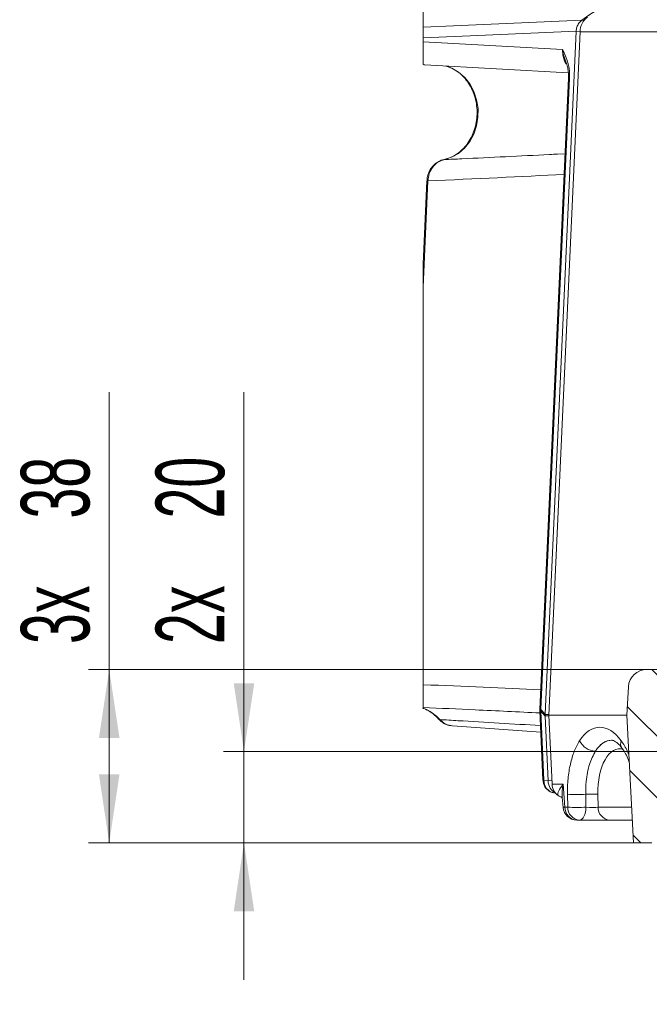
# Model space of a CAD drawing. Header units: millimetres. Extents: x 0 to 8410, y 0 to 5940.
# Tile 125 of 256: x 3404 to 3864, y 694 to 1413. Entities that reach past the tile are written whole.
import ezdxf

# ---------------------------------------------------------------- set-up
doc = ezdxf.new("R2010")
doc.units = ezdxf.units.MM
doc.header["$LTSCALE"] = 10
doc.styles.add('SLDTEXTSTYLE0', font='TXT', dxfattribs={"width": 0.605})
doc.dimstyles.new('SLDDIMSTYLE10', dxfattribs={"dimtxt": 50, "dimasz": 50, "dimexe": 0, "dimexo": 0.0625, "dimgap": 12.5, "dimtad": 0, "dimtih": 1, "dimtoh": 1, "dimdec": 1, "dimlfac": 0.3, "dimrnd": 1e-09, "dimzin": 12, "dimdsep": 46, "dimtxsty": 'SLDTEXTSTYLE0', "dimsah": 1, "dimcen": 0.09, "dimadec": 0, "dimazin": 0, "dimtfac": 1, "dimtofl": 0, "dimtmove": 0, "dimatfit": 3, "dimfxl": 0, "dimfrac": 2, "dimtolj": 1, "dimtzin": 12, "dimarcsym": 0})
doc.dimstyles.new('SLDDIMSTYLE11', dxfattribs={"dimtxt": 50, "dimasz": 50, "dimexe": 0, "dimexo": 0.0625, "dimgap": 12.5, "dimtad": 1, "dimtoh": 1, "dimdec": 1, "dimlfac": 0.3, "dimrnd": 1e-09, "dimzin": 12, "dimdsep": 46, "dimtxsty": 'SLDTEXTSTYLE0', "dimsah": 1, "dimcen": 0.09, "dimadec": 0, "dimazin": 0, "dimtfac": 1, "dimtofl": 0, "dimtmove": 0, "dimatfit": 3, "dimfxl": 0, "dimfrac": 2, "dimtolj": 1, "dimtzin": 12, "dimarcsym": 0})
doc.dimstyles.new('SLDDIMSTYLE12', dxfattribs={"dimtxt": 50, "dimasz": 50, "dimexe": 0, "dimexo": 0.0625, "dimgap": 12.5, "dimtad": 1, "dimtoh": 1, "dimdec": 1, "dimlfac": 0.3, "dimrnd": 1e-09, "dimzin": 12, "dimdsep": 46, "dimtxsty": 'SLDTEXTSTYLE0', "dimsah": 1, "dimcen": 0.09, "dimadec": 0, "dimazin": 0, "dimtfac": 1, "dimtofl": 0, "dimtmove": 0, "dimatfit": 3, "dimfxl": 0, "dimfrac": 2, "dimtolj": 1, "dimtzin": 12, "dimarcsym": 0})
doc.dimstyles.new('SLDDIMSTYLE9', dxfattribs={"dimtxt": 50, "dimasz": 50, "dimexe": 0, "dimexo": 0.0625, "dimgap": 12.5, "dimtad": 0, "dimtih": 1, "dimtoh": 1, "dimdec": 1, "dimlfac": 0.3, "dimrnd": 1e-09, "dimzin": 12, "dimdsep": 46, "dimtxsty": 'SLDTEXTSTYLE0', "dimsah": 1, "dimcen": 0.09, "dimadec": 0, "dimazin": 0, "dimtfac": 1, "dimtofl": 0, "dimtmove": 0, "dimatfit": 3, "dimfxl": 0, "dimfrac": 2, "dimtolj": 1, "dimtzin": 12, "dimarcsym": 0})

# ---------------------------------------------------------------- blocks, each defined once
blk = doc.blocks.new('*D39')
at = {"color": 7, "linetype": 'Continuous', "lineweight": 0}
for p, q in [((3900.17, 938.56), (3900.17, 1615)), ((3961.84, 938.56), (3961.84, 1615)), ((3900.17, 1600), (3518.17, 1600)), ((3900.17, 1600), (3961.84, 1600)), ((3961.84, 1600), (4061.84, 1600))]:
    blk.add_line(p, q, dxfattribs=at)
for points in [[(3900.17, 1600), (3850.17, 1607.5), (3850.17, 1592.5)], [(3961.84, 1600), (4011.84, 1592.5), (4011.84, 1607.5)]]:
    blk.add_solid(points, dxfattribs=at)
at = {"color": 7, "linetype": 'Continuous', "lineweight": 0, "char_height": 50, "attachment_point": 1, "style": 'SLDTEXTSTYLE0'}
for s, insert in [('6x', (3534.05, 1664.59)), ('%%c', (3606.62, 1664.45)), ('18,5', (3679.47, 1664.45))]:
    blk.add_mtext(s, dxfattribs=dict(at, insert=insert))
blk = doc.blocks.new('*D40')
at = {"color": 7, "linetype": 'Continuous', "lineweight": 0}
for p, q in [((3872.67, 818.56), (3872.67, 576.7)), ((3989.34, 818.56), (3989.34, 576.7)), ((3872.67, 591.7), (3475.32, 591.7)), ((3872.67, 591.7), (3989.34, 591.7))]:
    blk.add_line(p, q, dxfattribs=at)
for points in [[(3872.67, 591.7), (3922.67, 584.2), (3922.67, 599.2)], [(3989.34, 591.7), (3939.34, 599.2), (3939.34, 584.2)]]:
    blk.add_solid(points, dxfattribs=at)
at = {"color": 7, "linetype": 'Continuous', "lineweight": 0, "char_height": 50, "attachment_point": 1, "style": 'SLDTEXTSTYLE0'}
for s, insert in [('2x', (3491.19, 656.29)), ('%%c', (3563.76, 656.15)), ('35', (3636.62, 656.15)), ('H8', (3732.02, 656.15))]:
    blk.add_mtext(s, dxfattribs=dict(at, insert=insert))
blk = doc.blocks.new('*D42')
at = {"color": 7, "linetype": 'Continuous', "lineweight": 0}
for p, q in [((3568.18, 878.56), (3568.18, 1141.06)), ((3875.34, 878.56), (3553.18, 878.56)), ((3568.18, 878.56), (3568.18, 811.89)), ((3852.57, 811.89), (3553.18, 811.89)), ((3568.18, 811.89), (3568.18, 711.89))]:
    blk.add_line(p, q, dxfattribs=at)
for points in [[(3568.18, 878.56), (3575.68, 928.56), (3560.68, 928.56)], [(3568.18, 811.89), (3560.68, 761.89), (3575.68, 761.89)]]:
    blk.add_solid(points, dxfattribs=at)
at = {"color": 7, "linetype": 'Continuous', "lineweight": 0, "char_height": 50, "attachment_point": 1, "rotation": 90, "style": 'SLDTEXTSTYLE0'}
for s, insert in [('20', (3503.72, 1048.83)), ('2x ', (3503.72, 957.18))]:
    blk.add_mtext(s, dxfattribs=dict(at, insert=insert))
blk = doc.blocks.new('*D43')
at = {"color": 7, "linetype": 'Continuous', "lineweight": 0}
for p, q in [((3469.8, 938.56), (3469.8, 1141.06)), ((3862.07, 938.56), (3454.8, 938.56)), ((3469.8, 811.89), (3469.8, 938.56)), ((3852.57, 811.89), (3454.8, 811.89))]:
    blk.add_line(p, q, dxfattribs=at)
for points in [[(3469.8, 938.56), (3462.3, 888.56), (3477.3, 888.56)], [(3469.8, 811.89), (3477.3, 861.89), (3462.3, 861.89)]]:
    blk.add_solid(points, dxfattribs=at)
at = {"color": 7, "linetype": 'Continuous', "lineweight": 0, "char_height": 50, "attachment_point": 1, "rotation": 90, "style": 'SLDTEXTSTYLE0'}
for s, insert in [('38', (3405.35, 1048.83)), ('3x ', (3405.35, 957.18))]:
    blk.add_mtext(s, dxfattribs=dict(at, insert=insert))

msp = doc.modelspace()

# ---------------------------------------------------------------- hatches: boundary and pattern name
at = {"linetype": 'Continuous', "lineweight": 0}
h = msp.add_hatch(dxfattribs=at)
h.set_pattern_fill('ANSI31', scale=10, angle=90, style=0)
edge = h.paths.add_edge_path(flags=0)
edge.add_arc((3862.073493, 925.223381), 13.333333, 90, 177)
edge.add_line((3848.758432, 925.921194), (3847.673706, 905.223381))
edge.add_line((3847.673706, 905.223381), (3852.565098, 811.890048))
edge.add_line((3852.565098, 811.890048), (3866.007039, 811.890048))
edge.add_line((3866.007039, 811.890048), (3872.673706, 818.556714))
edge.add_line((3872.673706, 818.556714), (3872.673706, 875.890048))
edge.add_arc((3875.340372, 875.890048), 2.666667, 90, 180, ccw=False)
edge.add_line((3875.340372, 878.556714), (3900.173706, 878.556714))
edge.add_line((3900.173706, 878.556714), (3900.173706, 938.556714))
edge.add_line((3900.173706, 938.556714), (3862.073493, 938.556714))

# ---------------------------------------------------------------- linework, layer by layer
at = {"color": 7, "linetype": 'Continuous', "lineweight": 0}
for p, q in [((3698.922167, 1407.683672), (3698.922167, 1421.011122)), ((3814.794894, 1412.688327), (3814.78234, 1412.679585)), ((3787.98327, 905.877849), (3810.620928, 1404.652925)), ((3813.477693, 1404.3175), (3790.825582, 905.223384)), ((3810.621752, 1404.669863), (3810.620928, 1404.652925)), ((3698.922158, 1396.943958), (3698.922138, 1399.824402)), ((3700.234532, 1380.127551), (3804.935888, 1374.275815)), ((3715.479504, 1379.275552), (3716.8407, 1378.887427)), ((3805.046741, 1370.409361), (3784.11845, 909.296374)), ((3802.537582, 1315.124961), (3795.464594, 1314.852617)), ((3796.9801, 1314.93661), (3802.542171, 1315.226785)), ((3701.668685, 1295.332692), (3698.92216, 1234.81858)), ((3698.922181, 927.452464), (3698.922171, 1217.648419)), ((3862.07348, 938.55671), (3900.1737, 938.55671)), ((3848.758429, 925.921196), (3847.673692, 905.223384)), ((3784.118407, 908.25623), (3786.408361, 857.80181)), ((3787.980459, 905.744751), (3787.979585, 904.702011)), ((3790.136691, 857.122407), (3787.983184, 904.571005)), ((3790.825582, 905.223384), (3847.67371, 905.223384)), ((3793.118633, 854.700022), (3790.825582, 905.223384)), ((3847.673692, 905.223384), (3852.565127, 811.890048)), ((3720.273285, 897.325619), (3784.820175, 892.794002)), ((3794.101467, 848.476592), (3795.633676, 848.163466)), ((3797.613799, 846.448374), (3798.255296, 846.058665)), ((3798.255296, 846.058665), (3799.939069, 845.362781)), ((3800.547428, 845.056177), (3801.063868, 837.842638)), ((3813.153211, 828.556714), (3811.038339, 828.556714)), ((3835.309453, 828.556714), (3813.153211, 828.556714)), ((3851.69164, 828.556714), (3835.309453, 828.556714)), ((3852.565127, 811.890048), (3866.007045, 811.890048))]:
    msp.add_line(p, q, dxfattribs=at)
at = {"color": 8, "linetype": 'Continuous', "lineweight": 0}
for p, q in [((3814.78234, 1412.679585), (3816.653921, 1412.513486)), ((3916.629268, 1404.3175), (3813.477693, 1404.3175)), ((3698.922158, 1396.943958), (3800.727779, 1391.254099)), ((3805.828087, 1370.455803), (3784.899796, 909.342804)), ((3702.450081, 1295.379134), (3698.922171, 1217.648419)), ((3787.983184, 904.571005), (3784.744062, 908.210918)), ((3784.744062, 908.210918), (3787.034016, 857.756498)), ((3784.899796, 909.342804), (3787.98327, 905.877849)), ((3790.849226, 904.702011), (3787.979585, 904.702011)), ((3787.980459, 905.744751), (3790.849226, 905.744751)), ((3787.034016, 857.756498), (3790.136691, 857.122407)), ((3790.136691, 857.122407), (3792.988882, 857.558726)), ((3793.118633, 854.700022), (3801.196751, 854.700022)), ((3801.196751, 854.700022), (3802.389982, 838.033356)), ((3804.504855, 838.033356), (3804.324423, 847.437854)), ((3817.618566, 847.41757), (3817.798948, 838.013071)), ((3826.481276, 847.404047), (3826.661053, 838.033356)), ((3802.389982, 838.033356), (3804.504855, 838.033356)), ((3826.661053, 838.033356), (3851.194971, 838.033356))]:
    msp.add_line(p, q, dxfattribs=at)
at = {"color": 7, "linetype": 'Continuous', "lineweight": 0, "flags": 128}
for points in [[(3814.794894, 1412.688327), (3819.997888, 1416.305236), (3825.20527, 1419.913701), (3830.417039, 1423.513673), (3835.633196, 1427.10525), (3840.853697, 1430.688333), (3846.078543, 1434.262973), (3851.307734, 1437.829168), (3856.541269, 1441.38687)], [(3698.922158, 1396.943958), (3698.922132, 1393.866074), (3698.922163, 1390.891901), (3698.922166, 1388.123464), (3698.922174, 1385.655584), (3698.922149, 1383.572898), (3698.922164, 1381.946734), (3698.922167, 1380.832873), (3698.922171, 1380.26946)], [(3698.92216, 1234.81858), (3698.922136, 1234.721374), (3698.922169, 1233.639749), (3698.922143, 1231.368365), (3698.92214, 1227.925725), (3698.922191, 1223.339942), (3698.922171, 1217.648419)], [(3800.178799, 845.072112), (3799.369245, 845.595891), (3798.255296, 846.058665)]]:
    msp.add_lwpolyline(points, dxfattribs=at)
at = {"color": 8, "linetype": 'Continuous', "lineweight": 0, "flags": 128}
for points in [[(3698.922167, 1407.683672), (3721.076257, 1408.640923), (3814.794894, 1412.688327)], [(3810.620928, 1404.652925), (3738.782926, 1401.54802), (3698.922138, 1399.824402)], [(3813.499297, 1404.414258), (3813.350309, 1404.42752), (3810.621752, 1404.669863)], [(3716.8407, 1378.887427), (3719.852161, 1377.743663), (3724.849624, 1374.864212), (3729.302678, 1370.971731), (3733.059089, 1366.199237), (3735.990497, 1360.709848), (3737.996674, 1354.691169), (3739.009141, 1348.348937), (3738.993225, 1341.899864), (3737.949486, 1335.564387), (3735.913584, 1329.55902), (3732.955162, 1324.089002), (3729.175222, 1319.341343), (3724.703069, 1315.478217), (3719.691453, 1312.631698), (3714.311707, 1310.899091)], [(3711.15068, 901.974248), (3710.607638, 902.087372), (3710.289707, 902.310933)], [(3813.153211, 828.556714), (3814.029871, 828.735824), (3814.875084, 829.266739), (3815.65864, 830.130438), (3816.352416, 831.295983), (3816.931633, 832.721623), (3817.375487, 834.356286), (3817.668066, 836.141417), (3817.798948, 838.013071)]]:
    msp.add_lwpolyline(points, dxfattribs=at)
at = {"color": 7, "linetype": 'Continuous', "lineweight": 0}
for centre, radius, start, end in [((3827.228214, 1403.981342), 13.754629, 126.496554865, 178.599574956), ((3862.073493, 925.223381), 13.333333, 90, 177), ((3803.351547, 854.924285), 10.235372, 181.255486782, 235.904059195), ((3811.038345, 838.556714), 10, 184.094839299, 270)]:
    msp.add_arc(centre, radius, start, end, dxfattribs=at)
at = {"color": 8, "linetype": 'Continuous', "lineweight": 0}
for centre, radius, start, end in [((3805.571144, 1368.182688), 2.287591, 83.550913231, 103.252221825), ((3702.19312, 1293.105762), 2.287848, 83.551183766, 103.251519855), ((3688.911333, 882.364646), 29.650043, 41.404319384, 70.267304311), ((3784.534161, 909.65664), 1.46088, 253.465730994, 278.260901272), ((3784.643044, 907.061152), 2.296053, 83.5795672, 103.207950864), ((3824.922885, 891.844951), 12.874207, 204.295834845, 269.318482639), ((3849.033456, 884.424738), 5.93544, 159.040602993, 213.872804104), ((3786.823917, 859.1976), 1.456337, 253.420630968, 278.294742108), ((3811.128104, 950.068549), 102.855965, 266.207249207, 273.61790711), ((3821.945514, 778.983656), 68.57057, 86.207266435, 93.617888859), ((3802.707686, 831.118493), 6.922157, 92.63060656, 103.737377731), ((3811.709496, 837.853763), 9.321243, 178.896013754, 265.870961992), ((3813.824368, 837.853763), 9.321243, 178.896013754, 265.870961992), ((3811.30851, 940.663412), 102.855327, 266.207239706, 273.617915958), ((3835.980608, 837.853804), 9.321284, 178.896269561, 265.87098998)]:
    msp.add_arc(centre, radius, start, end, dxfattribs=at)
for centre, major_axis, ratio, start_param, end_param in [((3815.042261, 1390.403667), (-0.239146, 16.675685), 0.8592201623, 1.5074595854, 2.1749804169), ((2880.615087, 1342.269605), (1311.398449, 5.257795), 0.0490996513, 5.3894852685, 5.4910796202), ((2771.038953, 873.74306), (1377.632059, 5.523345), 0.0490996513, 0.7436803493, 0.8316187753), ((3793.665453, 908.878187), (5.346304, 8.595878), 0.8362434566, 2.0024317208, 2.1193263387), ((3830.239162, 844.700021), (-3.122355, 51.643204), 0.4986317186, 5.6263322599, 6.8797619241), ((3838.274861, 845.223381), (-2.115992, 41.653284), 0.499033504, 6.2465666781, 6.8845546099), ((3838.887547, 845.223381), (-3.120082, 41.637697), 0.4979002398, 6.2505660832, 6.8726077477), ((3844.040452, 845.572287), (-2.115144, 34.984106), 0.4986317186, 6.1080440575, 7.7714835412), ((3809.845172, 855.223381), (12.08224, 9.007773), 0.3594377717, 2.0723965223, 3.0906620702), ((3809.845172, 855.223381), (4.689737, 19.358113), 0.4192401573, 1.698915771, 2.2218289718), ((3820.878729, 838.556714), (6.671554, -0.195488), 0.1068432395, 4.2356919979, 5.7640856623)]:
    msp.add_ellipse(centre, major_axis=major_axis, ratio=ratio, start_param=start_param, end_param=end_param, dxfattribs=at)
at = {"color": 7, "linetype": 'Continuous', "lineweight": 0}
for centre, major_axis, ratio, start_param, end_param in [((3701.033845, 1396.775574), (0.378919, 16.664527), 0.8732332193, 3.022048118, 3.1126882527), ((3822.284234, 876.718678), (33.880222, -29.35104), 0.1833085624, 3.3019035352, 3.3138322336), ((3833.177647, 864.477528), (44.814984, -42.434844), 0.1382240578, 3.260503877, 3.272153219), ((3795.96087, 858.303284), (1.306699, 9.919459), 0.8905203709, 1.7423460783, 3.0786889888), ((3798.814866, 857.720026), (0.249882, 10.035868), 0.8655411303, 1.6519137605, 2.7638522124)]:
    msp.add_ellipse(centre, major_axis=major_axis, ratio=ratio, start_param=start_param, end_param=end_param, dxfattribs=at)
for points, knots in [([(3810.621752, 1404.669863), (3810.750446, 1405.655312), (3811.024197, 1407.751502), (3812.464387, 1410.654065), (3814.009695, 1412.004417), (3814.78234, 1412.679585)], [0, 0, 0, 0, 0.3072899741, 0.6536491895, 1, 1, 1, 1]), ([(3698.922167, 1407.683672), (3698.922158, 1407.004992), (3698.922147, 1406.049525), (3698.922237, 1403.646407), (3698.922086, 1401.770919), (3698.922124, 1400.352765), (3698.922138, 1399.824402)], [0, 0, 0, 0, 0.4845092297, 0.6821065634, 0.8815624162, 1, 1, 1, 1]), ([(3802.830375, 1383.117966), (3803.180383, 1382.211723), (3803.898381, 1380.35268), (3804.651604, 1377.128557), (3805.091211, 1373.732559), (3805.054383, 1371.45727), (3805.037315, 1370.402755)], [0, 0, 0, 0, 0.2656320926, 0.5449110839, 0.7890826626, 1, 1, 1, 1]), ([(3716.430008, 1378.957214), (3718.038888, 1378.352519), (3721.257643, 1377.142755), (3725.692598, 1374.079281), (3729.647305, 1370.213008), (3732.970679, 1365.58373), (3735.570977, 1360.357754), (3737.371628, 1354.684639), (3738.320783, 1348.735716), (3738.391933, 1342.689287), (3737.586467, 1336.727922), (3735.934285, 1331.031005), (3733.492997, 1325.767123), (3730.343829, 1321.089542), (3726.586696, 1317.1226), (3722.330693, 1313.991796), (3718.098493, 1311.898654), (3715.274619, 1311.176677), (3714.06242, 1310.866755)], [0, 0, 0, 0, 0.0650115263, 0.1300632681, 0.1944349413, 0.2582420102, 0.3216534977, 0.3848104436, 0.4478070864, 0.5107003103, 0.573522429, 0.6362942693, 0.6990530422, 0.7618655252, 0.8248416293, 0.8881464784, 0.9519848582, 1, 1, 1, 1]), ([(3714.072116, 1310.865265), (3714.060213, 1310.863952), (3712.783467, 1310.723074), (3710.358158, 1309.672605), (3707.133626, 1307.525773), (3704.507449, 1304.511635), (3702.682445, 1300.894537), (3701.745373, 1297.721844), (3701.773597, 1295.827354), (3701.781051, 1295.327029)], [0, 0, 0, 0, 0.00172283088, 0.18479907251, 0.36844222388, 0.55256854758, 0.73991780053, 0.93131370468, 1, 1, 1, 1]), ([(3698.922181, 927.452464), (3698.922171, 926.903597), (3698.92214, 925.31059), (3698.922168, 922.48223), (3698.922136, 918.863636), (3698.922144, 915.683755), (3698.922196, 913.227578), (3698.922168, 911.589654), (3698.922167, 911.062409), (3698.922167, 910.79214)], [0, 0, 0, 0, 0.0468830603, 0.1360710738, 0.2469761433, 0.433881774, 0.6190810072, 0.8047386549, 1, 1, 1, 1]), ([(3698.403253, 910.386195), (3699.161057, 910.099419), (3701.525443, 909.204662), (3705.199412, 907.045809), (3708.334371, 904.423108), (3709.900111, 902.731904), (3710.283908, 902.317353)], [0, 0, 0, 0, 0.17465812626, 0.54494248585, 0.88845536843, 1, 1, 1, 1]), ([(3784.11845, 909.296374), (3784.115005, 909.20979), (3784.101214, 908.863241), (3784.111038, 908.516408), (3784.118407, 908.25623)], [0, 0, 0, 0, 0.2498474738, 1, 1, 1, 1]), ([(3710.318407, 902.353029), (3710.500152, 902.130203), (3711.545296, 900.84881), (3714.039523, 899.119113), (3717.094724, 897.687013), (3719.052126, 897.559643), (3719.655735, 897.520365)], [0, 0, 0, 0, 0.0787188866, 0.4526839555, 0.8312226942, 1, 1, 1, 1]), ([(3711.15068, 901.974248), (3712.612593, 900.629047), (3715.308056, 898.148779), (3718.7196, 897.609138), (3720.280856, 897.362177)], [0, 0, 0, 0, 0.542360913, 1, 1, 1, 1]), ([(3836.517928, 886.856126), (3836.605561, 886.867155), (3836.982649, 886.914617), (3837.793267, 886.707163), (3839.38938, 885.939975), (3841.352925, 884.383569), (3842.980379, 882.613904), (3843.896751, 881.39459), (3844.084969, 881.14415)], [0, 0, 0, 0, 0.071870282, 0.3092600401, 0.5271861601, 0.736925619, 0.9459660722, 1, 1, 1, 1]), ([(3844.086194, 881.089668), (3844.200595, 880.951202), (3845.087846, 879.877316), (3846.756929, 876.967558), (3848.469069, 873.654537), (3849.283427, 871.384496), (3849.475148, 870.850068)], [0, 0, 0, 0, 0.0603863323, 0.4683323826, 0.8748313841, 1, 1, 1, 1]), ([(3786.408361, 857.80181), (3786.509958, 856.943544), (3786.744473, 854.962422), (3788.133077, 852.218603), (3790.347703, 850.018367), (3792.475028, 848.773281), (3793.847631, 848.608988), (3794.236715, 848.562417)], [0, 0, 0, 0, 0.1960856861, 0.4526211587, 0.6826056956, 0.9100300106, 1, 1, 1, 1]), ([(3799.893308, 845.253304), (3799.904692, 845.257608), (3799.921161, 845.263835), (3800.12343, 845.104379), (3800.185886, 845.055143)], [0, 0, 0, 0, 0.69122066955, 1, 1, 1, 1])]:
    msp.add_open_spline(points, degree=3, knots=knots, dxfattribs=at)
at = {"color": 8, "linetype": 'Continuous', "lineweight": 0}
for points, knots in [([(3800.727779, 1391.254099), (3800.732346, 1391.24491), (3801.852538, 1388.991104), (3803.808218, 1384.897498), (3805.741142, 1377.704639), (3805.800877, 1372.724384), (3805.828087, 1370.455803)], [0, 0, 0, 0, 0.0016695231, 0.4094950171, 0.7310161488, 1, 1, 1, 1]), ([(3802.94334, 1383.162023), (3802.564344, 1384.089666), (3801.492454, 1386.713251), (3800.937906, 1389.473168), (3800.729576, 1391.238867), (3800.727779, 1391.254099)], [0, 0, 0, 0, 0.3516003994, 0.9944066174, 1, 1, 1, 1]), ([(3714.311707, 1310.899091), (3712.732026, 1310.383037), (3709.572416, 1309.350848), (3705.777168, 1305.632618), (3703.13611, 1300.849292), (3702.676312, 1297.18302), (3702.450081, 1295.379134)], [0, 0, 0, 0, 0.2520010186, 0.5040414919, 0.7559775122, 1, 1, 1, 1]), ([(3714.311707, 1310.899091), (3718.593772, 1311.098665), (3744.149731, 1312.289756), (3771.686267, 1313.614081), (3795.015409, 1314.833883), (3796.9801, 1314.93661)], [0, 0, 0, 0, 0.155641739, 0.9288913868, 1, 1, 1, 1]), ([(3784.184747, 906.79445), (3768.411798, 907.573368), (3739.947926, 908.979004), (3711.573299, 910.233023), (3698.922167, 910.79214)], [0, 0, 0, 0, 0.5541392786, 1, 1, 1, 1]), ([(3711.15068, 901.974248), (3715.567245, 901.708766), (3740.100209, 900.234079), (3764.551786, 898.794151), (3784.60145, 897.613448)], [0, 0, 0, 0, 0.1800257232, 1, 1, 1, 1]), ([(3804.324421, 847.437853), (3804.250369, 851.298223), (3804.39244, 855.087733), (3805.108594, 862.525108), (3805.672114, 866.060562), (3806.812648, 871.08944), (3807.24255, 872.720167), (3808.205476, 875.887123), (3808.73139, 877.399183), (3810.42984, 881.703751), (3811.724968, 884.27865), (3813.188919, 886.547881)], [0, 0, 0, 0, 0.25, 0.25, 0.5, 0.5, 0.625, 0.625, 0.75, 0.75, 1, 1, 1, 1]), ([(3843.490739, 886.547883), (3845.142328, 884.135802), (3847.244515, 881.065641), (3848.852125, 877.028032), (3849.196712, 876.16258)], [0, 0, 0, 0, 0.785652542, 1, 1, 1, 1]), ([(3824.769753, 878.971654), (3823.179303, 875.955362), (3820.780738, 871.406477), (3818.845048, 863.340022), (3817.729698, 856.033534), (3817.658864, 850.541838), (3817.618566, 847.41757)], [0, 0, 0, 0, 0.3675282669, 0.5542711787, 0.7464214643, 1, 1, 1, 1])]:
    msp.add_open_spline(points, degree=3, knots=knots, dxfattribs=at)

# ---------------------------------------------------------------- dimensions: what is measured, and where the dimension line sits
at = {"color": 7, "linetype": 'Continuous', "lineweight": 0}
for base, p1, p2, angle, text, dimstyle, picture, middle in [((3961.840372, 1638.350859), (3900.173706, 938.556714), (3961.840372, 938.556714), 0, '6x%%c<>', 'SLDDIMSTYLE9', '*D39', (3673.566629, 1638.350859)), ((3469.802762, 938.556714), (3852.565098, 811.890048), (3862.073493, 938.556714), 90, '3x <>', 'SLDDIMSTYLE12', '*D43', (3469.802762, 1041.185007)), ((3568.176686, 811.890048), (3875.340372, 878.556714), (3852.565098, 811.890048), 90, '2x <>', 'SLDDIMSTYLE11', '*D42', (3568.176686, 1041.185007)), ((3989.340372, 630.05417), (3872.673706, 818.556714), (3989.340372, 818.556714), 0, '2x%%c<>H8', 'SLDDIMSTYLE10', '*D40', (3655.44649, 630.05417))]:
    dim = msp.add_linear_dim(base=base, p1=p1, p2=p2, angle=angle, text=text, dimstyle=dimstyle, dxfattribs=at)
    dim.commit()
    dim.dimension.update_dxf_attribs({"geometry": picture, "text_midpoint": middle, "dimtype": 160})

doc.saveas('drawing.dxf')
